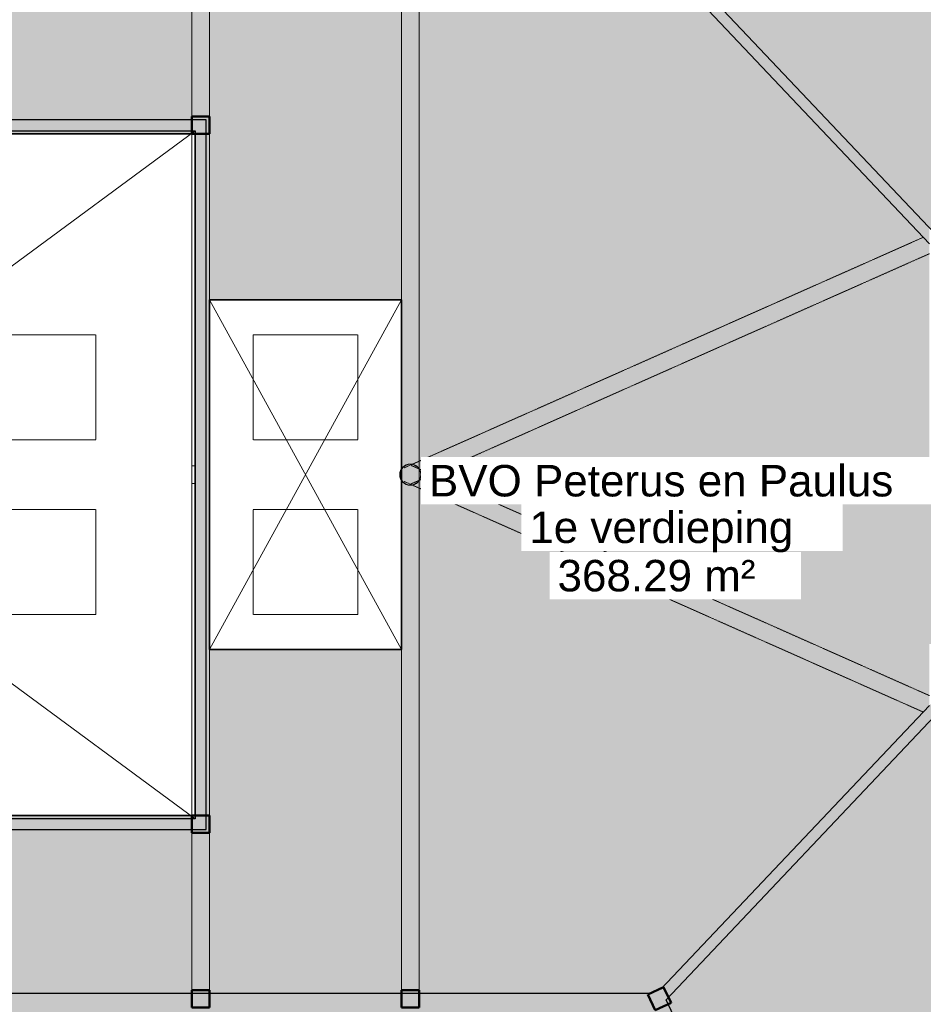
# Model space of a CAD drawing. Header units: millimetres. Extents: x 1000 to 192722, y -9201 to 41503.
# Tile 90 of 93: x 165153 to 175489, y 18037 to 29308. Entities that reach past the tile are written whole.
import ezdxf

# ---------------------------------------------------------------- set-up
doc = ezdxf.new("R2010")
doc.units = ezdxf.units.MM
doc.linetypes.add('THO_hhidden', pattern=[2.5, 1.5, -1])
for name, color, linetype, lineweight, true_color in [('A-AREA-BNDY', 1, 'Continuous', 50, 0xff0000), ('A-DETL', 7, 'Continuous', 13, 0x00a600), ('A-DETL-MBND', 9, 'Continuous', 13, 0x808080)]:
    doc.layers.add(name, color=color, linetype=linetype, lineweight=lineweight, true_color=true_color)
for name, color, linetype, lineweight in [('A-AREA-IDEN', 7, 'Continuous', 13), ('A-AREA-PATT', 7, 'Continuous', 13), ('A-FLOR', 7, 'Continuous', 18), ('A-GENM', 7, 'Continuous', 13), ('A-WALL-PATT', 7, 'Continuous', 18), ('I-WALL', 7, 'Continuous', 18), ('S-COLS', 7, 'Continuous', 13), ('S-COLS-SYMB', 7, 'Continuous', 50)]:
    doc.layers.add(name, color=color, linetype=linetype, lineweight=lineweight)
doc.styles.add('Arial', font='arial.ttf', dxfattribs={"height": 360})

# ---------------------------------------------------------------- blocks, each defined once
blk = doc.blocks.new('NLRS_33_GM_WPB_vloeropening schacht rechthoek_gen_tho - 4000x2200-V134-01 1e verdieping BVO')
at = {"layer": 'A-DETL-MBND'}
for p, q in [((0, 4000), (0, 0)), ((2200, 4000), (0, 4000)), ((0, 0), (2200, 4000)), ((2200, 0), (0, 4000)), ((0, 4000), (2200, 4000)), ((0, 0), (0, 4000)), ((0, 0), (2200, 4000)), ((0, 4000), (2200, 0)), ((2200, 2070), (2200, 4000)), ((2200, 4000), (2200, 2070)), ((2200, 1937), (2200, 2063)), ((2200, 2063), (2200, 1937)), ((2200, 0), (2200, 1930)), ((2200, 1930), (2200, 0)), ((0, 0), (2200, 0)), ((2200, 0), (0, 0))]:
    blk.add_line(p, q, dxfattribs=at)
blk = doc.blocks.new('NLRS_33_GM_WPB_vloeropening schacht rechthoek_gen_tho - 10675x7875-1978037-01 1e verdieping BVO')
at = {"layer": 'A-DETL-MBND'}
for p, q in [((0, 0), (10675, 7875)), ((10675, 0), (0, 7875)), ((0, 0), (10675, 7875)), ((0, 7875), (10675, 0))]:
    blk.add_line(p, q, dxfattribs=at)
blk = doc.blocks.new('NLRS_28_SCO_UN_koker_gen_bcb - K200_200_12_5-V194-01 1e verdieping BVO')
at = {"layer": 'A-DETL-MBND'}
for p, q in [((-100, -62.5), (-100, -100)), ((-100, -100), (-62.5, -100))]:
    blk.add_line(p, q, dxfattribs=at)
blk = doc.blocks.new('NLRS_28_SCO_UN_koker_gen_bcb - K200_200_12_5-V199-01 1e verdieping BVO')
at = {"layer": 'A-DETL-MBND'}
for q in [(-62, 100), (-100, 63)]:
    blk.add_line((-100, 100), q, dxfattribs=at)
blk = doc.blocks.new('NLRS_28_SCO_UN_koker_gen_bcb - K200_200_12_5-2311149-01 1e verdieping BVO')
at = {"layer": 'S-COLS-SYMB'}
for p, q in [((-100, 100), (100, 100)), ((-100, -100), (-100, 100)), ((100, -100), (100, 100)), ((-100, -100), (100, -100))]:
    blk.add_line(p, q, dxfattribs=at)
blk = doc.blocks.new('NLRS_33_GM_WPB_vloeropening schacht rechthoek_gen_tho - 1200x1200 _daklicht_-2230419-01 1e verdieping BVO')
at = {"layer": 'A-GENM', "linetype": 'THO_hhidden'}
for p, q in [((0, 1200), (1200, 1200)), ((0, 0), (0, 1200)), ((1200, 1200), (1200, 0)), ((1200, 0), (0, 0))]:
    blk.add_line(p, q, dxfattribs=at)
blk = doc.blocks.new('NLRS_28_SCO_UN_buis_gen_bcb - B244_5_12_5-2291884-01 1e verdieping BVO')
at = {"layer": 'A-DETL-MBND'}
for radius, start, end in [(122, 21.9872, 33.4498), (119, 16.682, 21.9872), (122, 343.318, 16.682), (122, 326.5502, 338.0128), (119, 338.0128, 343.318)]:
    blk.add_arc((0, 0), radius, start, end, dxfattribs=at)
blk = doc.blocks.new('NLRS_28_SCO_UN_buis_gen_bcb - B244_5_12_5-2311151-01 1e verdieping BVO')
at = {"layer": 'S-COLS'}
h = blk.add_hatch(dxfattribs=at)
h.set_pattern_fill('FP_149', color=256, style=0, pattern_type=2)
h.set_pattern_definition([(225, (57699.655, 24100.01), (42.426407, -42.426407), []), (225, (57699.655, 24058.01), (42.426407, -42.426407), [])])
h.paths.add_polyline_path([(100, 70), (100, 63), (113, 37), (119, 0), (113, -37), (100, -64), (100, -70), (116, -38), (122, 0), (116, 38)])
at = {"layer": 'S-COLS', "lineweight": 18}
for p, q in [((0, 122), (0, 119)), ((0, 119), (0, 122)), ((0, -119), (0, -122)), ((0, -122), (0, -119))]:
    blk.add_line(p, q, dxfattribs=at)
for radius, start, end in [(122, 90, 270), (119, 90, 270), (122, 270, 90), (119, 270, 90)]:
    blk.add_arc((0, 0), radius, start, end, dxfattribs=at)
blk = doc.blocks.new('NLRS_28_SCO_UN_koker_gen_bcb - K200_200_12_5-2311152-01 1e verdieping BVO')
at = {"layer": 'S-COLS-SYMB'}
for p, q in [((-100, 100), (100, 100)), ((-100, 100), (-100, -100)), ((100, 100), (100, -100)), ((-100, -100), (100, -100))]:
    blk.add_line(p, q, dxfattribs=at)
blk = doc.blocks.new('NLRS_28_SCO_UN_koker_gen_bcb - K200_200_12_5-V258-01 1e verdieping BVO')
at = {"layer": 'A-DETL-MBND'}
for p, q in [((-100, 100), (-63, 100)), ((-100, 100), (-100, -100)), ((-100, -100), (-63, -100))]:
    blk.add_line(p, q, dxfattribs=at)

msp = doc.modelspace()

# ---------------------------------------------------------------- hatches: boundary and pattern name
at = {"layer": 'A-AREA-PATT', "true_color": 0xe6fae6}
h = msp.add_hatch(color=7, dxfattribs=at)
h.paths.add_polyline_path([(169622, 11070), (169800, 11072), (169713, 11071)])
h.paths.add_polyline_path([(170059, 11078), (170153, 11081), (170090, 11079)])
h.paths.add_polyline_path([(170462, 11098), (170528, 11101), (170507, 11101)])
h.paths.add_polyline_path([(170865, 11130), (170934, 11136), (170920, 11136)])
h.paths.add_polyline_path([(171267, 11175), (171339, 11183), (171328, 11183)])
h.paths.add_polyline_path([(171667, 11232), (171742, 11243), (171732, 11243)])
h.paths.add_polyline_path([(172065, 11302), (172181, 11324), (172135, 11316)])
h.paths.add_polyline_path([(172460, 11384), (172542, 11401), (172534, 11401)])
h.paths.add_polyline_path([(172853, 11478), (172975, 11509), (172898, 11490)])
h.paths.add_polyline_path([(166131, 11500), (169714, 11501), (170023, 11507), (170424, 11526), (170761, 11552), (171149, 11594), (171456, 11634), (171820, 11693), (172203, 11767), (172542, 11843), (172898, 11933), (173252, 12034), (173603, 12145), (173952, 12268), (174353, 12423), (174675, 12558), (174970, 12691), (172431, 18037), (165184, 18037), (165184, 14844), (165334, 14844), (165334, 15769), (165384, 15769), (165384, 13769), (165334, 13769), (165334, 14694), (165184, 14694), (165184, 11500)])
h.paths.add_polyline_path([(173243, 11584), (173330, 11608), (173322, 11608), (173252, 11587)])
h.paths.add_polyline_path([(173629, 11703), (173719, 11730), (173713, 11730)])
h.paths.add_polyline_path([(174012, 11833), (174114, 11869), (174098, 11865)])
h.paths.add_polyline_path([(174390, 11975), (174546, 12037), (174479, 12011)])
h.paths.add_polyline_path([(174764, 12128), (174880, 12178), (174855, 12169)])
h.paths.add_polyline_path([(175132, 12294), (175230, 12338), (175226, 12338)])
h.paths.add_polyline_path([(175496, 12470), (175595, 12519), (175591, 12519)])
h.paths.add_polyline_path([(175853, 12658), (175954, 12712), (175950, 12712)])
h.paths.add_polyline_path([(175083, 12745), (175445, 12927), (175818, 13130), (176137, 13316), (176481, 13532), (176787, 13736), (177117, 13972), (177393, 14182), (177696, 14427), (177991, 14681), (178331, 14996), (178577, 15237), (178868, 15542), (179123, 15826), (179341, 16081), (179584, 16385), (179824, 16706), (180041, 17016), (180257, 17343), (180482, 17712), (180653, 18011), (180835, 18354), (181027, 18747), (181169, 19058), (181319, 19417), (181458, 19781), (181590, 20161), (181706, 20534), (181814, 20922), (181909, 21312), (181991, 21706), (182052, 22037), (178762, 22037), (178762, 21887), (179687, 21887), (179687, 21837), (177687, 21837), (177687, 21887), (178612, 21887), (178612, 22037), (175684, 22037), (175684, 21409), (172546, 18088), (172936, 17266), (173478, 17523), (175022, 14271), (174480, 14014), (175083, 12745)])
h.paths.add_polyline_path([(176205, 12856), (176307, 12915), (176303, 12915), (176231, 12872)])
h.paths.add_polyline_path([(176550, 13066), (176654, 13130), (176650, 13130)])
h.paths.add_polyline_path([(176889, 13286), (176993, 13355), (176990, 13355)])
h.paths.add_polyline_path([(177220, 13516), (177378, 13631), (177322, 13591)])
h.paths.add_polyline_path([(173825, 13703), (172281, 16955), (172823, 17212), (174367, 13960), (173948, 13761)])
h.paths.add_polyline_path([(177544, 13757), (177696, 13874), (177647, 13837)])
h.paths.add_polyline_path([(177861, 14007), (177991, 14113), (177964, 14093), (177935, 14069)])
h.paths.add_polyline_path([(178170, 14267), (178278, 14360), (178273, 14359), (178206, 14299)])
h.paths.add_polyline_path([(178470, 14537), (178608, 14665), (178574, 14634), (178471, 14537)])
h.paths.add_polyline_path([(178762, 14815), (178868, 14919), (178866, 14919), (178827, 14880)])
h.paths.add_polyline_path([(179045, 15103), (179161, 15223), (179148, 15213), (179088, 15149)])
h.paths.add_polyline_path([(179319, 15399), (179437, 15530), (179422, 15515), (179341, 15423)])
h.paths.add_polyline_path([(179583, 15703), (179688, 15826), (179685, 15826), (179641, 15772)])
h.paths.add_polyline_path([(179838, 16015), (179941, 16144), (179939, 16144), (179849, 16028)])
h.paths.add_polyline_path([(172883, 16036), (172905, 16040), (172913, 16043), (173144, 16154), (173155, 16165), (173163, 16179), (173169, 16194), (173170, 16208), (173166, 16230), (173163, 16239), (173055, 16465), (173046, 16475), (173037, 16483), (173021, 16492), (173003, 16495), (172985, 16494), (172967, 16489), (172750, 16386), (172731, 16371), (172723, 16362), (172715, 16346), (172711, 16328), (172712, 16310), (172717, 16293), (172828, 16063), (172839, 16051), (172854, 16043), (172869, 16038), (172881, 16036)])
h.paths.add_polyline_path([(180084, 16335), (180185, 16471), (180172, 16456)])
h.paths.add_polyline_path([(173538, 16347), (173560, 16351), (173568, 16354), (173798, 16465), (173813, 16481), (173818, 16490), (173823, 16505), (173825, 16519), (173821, 16541), (173818, 16550), (173708, 16778), (173704, 16784), (173692, 16794), (173669, 16804), (173656, 16806), (173640, 16805), (173615, 16797), (173396, 16691), (173386, 16683), (173378, 16673), (173369, 16657), (173366, 16639), (173367, 16621), (173372, 16604), (173483, 16374), (173499, 16359), (173509, 16354), (173524, 16349)])
h.paths.add_polyline_path([(157300, 18100), (158334, 18100), (158334, 18162), (158872, 18162), (158872, 18100), (159562, 18100), (159562, 18162), (160122, 18162), (160122, 18100), (161522, 18100), (161522, 18162), (172372, 18162), (172372, 18166), (172483, 18219), (172488, 18209), (175559, 21458), (175559, 22162), (182072, 22162), (182126, 22548), (182168, 22935), (182199, 23361), (182216, 23711), (182220, 24125), (175684, 24125), (175684, 24126), (175559, 24126), (175559, 26742), (172488, 29991), (172484, 29983), (172371, 30037), (163684, 30037), (163684, 29234), (163622, 29234), (163622, 28200), (163684, 28200), (163684, 28162), (167284, 28162), (167284, 20037), (156484, 20037), (156484, 20000), (156422, 20000), (156422, 18966), (156484, 18966), (156484, 18162), (157300, 18162), (157300, 18157)])
h.paths.add_polyline_path([(159432, 18184), (159406, 18187), (159382, 18197), (159362, 18214), (159432, 18284), (159502, 18213), (159478, 18196), (159458, 18187)])
h.paths.add_polyline_path([(158980, 18234), (158893, 18284), (158980, 18334), (158980, 18284)])
h.paths.add_polyline_path([(159432, 18284), (159361, 18355), (159382, 18371), (159406, 18381), (159432, 18384), (159458, 18381), (159482, 18371), (159502, 18355), (159458, 18310)])
h.paths.add_polyline_path([(156438, 19128), (156438, 19838), (156448, 19838), (156448, 19128)])
h.paths.add_polyline_path([(156484, 20162), (167159, 20162), (167159, 20200), (156484, 20200), (156484, 20185)])
h.paths.add_polyline_path([(167322, 22100), (167322, 26100), (169522, 26100), (169522, 22100), (167461, 22100)])
h.paths.add_polyline_path([(175648, 22324), (175638, 22324), (175638, 23034), (175648, 23034)])
h.paths.add_polyline_path([(182555, 22516), (182599, 22935), (182628, 23322), (182646, 23711), (182651, 24167), (182643, 24564), (182623, 24960), (182591, 25356), (182546, 25750), (182487, 26162), (182420, 26546), (182335, 26951), (182240, 27349), (182150, 27680), (182038, 28051), (181911, 28432), (181772, 28808), (181621, 29180), (181459, 29547), (181286, 29909), (181101, 30265), (180906, 30616), (180700, 30960), (180455, 31339), (180257, 31629), (180020, 31953), (179773, 32269), (179517, 32578), (179218, 32914), (178976, 33171), (178692, 33455), (178400, 33730), (178099, 33995), (177790, 34252), (177436, 34526), (177091, 34776), (176765, 34997), (176431, 35209), (176110, 35399), (175726, 35611), (175430, 35764), (175026, 35956), (174701, 36100), (174329, 36250), (173952, 36390), (173503, 36538), (173125, 36650), (172745, 36750), (172361, 36838), (171975, 36915), (171569, 36983), (171196, 37035), (170788, 37078), (170410, 37106), (170016, 37124), (169614, 37130), (169622, 37130), (170023, 37124), (170424, 37105), (170861, 37070), (171223, 37031), (171620, 36976), (172016, 36908), (172409, 36828), (172800, 36736), (173188, 36633), (173572, 36517), (173975, 36381), (174329, 36250), (174701, 36099), (175083, 35930), (175445, 35756), (175786, 35579), (176199, 35347), (176502, 35165), (176864, 34931), (177153, 34733), (177474, 34498), (177791, 34251), (178106, 33989), (178400, 33729), (178745, 33402), (178985, 33161), (179263, 32865), (179517, 32577), (179773, 32268), (180020, 31952), (180268, 31612), (180484, 31297), (180700, 30959), (180906, 30614), (181102, 30264), (181286, 29907), (181459, 29545), (181621, 29178), (181772, 28806), (181911, 28430), (182039, 28049), (182155, 27665), (182258, 27277), (182359, 26844), (182430, 26492), (182506, 26037), (182558, 25652), (182599, 25265), (182628, 24878), (182646, 24479), (182651, 24033), (182643, 23636), (182622, 23240), (182590, 22844), (182558, 22548)])
h.paths.add_polyline_path([(175648, 23254), (175638, 23254), (175638, 23964), (175648, 23964), (175648, 23488)])
h.paths.add_polyline_path([(179437, 26162), (182052, 26162), (181982, 26546), (181901, 26926), (181807, 27304), (181702, 27680), (181586, 28051), (181454, 28431), (181309, 28807), (181152, 29179), (180983, 29546), (180802, 29908), (180637, 30216), (180459, 30527), (180255, 30859), (180020, 31215), (179803, 31522), (179584, 31815), (179341, 32119), (179038, 32470), (178782, 32750), (178517, 33022), (178244, 33287), (177962, 33544), (177673, 33792), (177340, 34058), (177056, 34273), (176710, 34516), (176439, 34696), (176110, 34901), (175774, 35096), (175376, 35308), (175083, 35455), (174310, 33828), (174852, 33571), (173308, 30319), (172766, 30576), (172545, 30112), (175684, 26792), (175686, 26162), (178612, 26162), (178612, 26312), (177687, 26312), (177687, 26362), (179687, 26362), (179687, 26312), (178762, 26312), (178762, 26162)])
h.paths.add_polyline_path([(166796, 28000), (167159, 28000), (167159, 28037), (163622, 28037), (163622, 28000), (166131, 28000)])
h.paths.add_polyline_path([(163638, 28362), (163638, 29072), (163648, 29072), (163648, 28362)])
h.paths.add_polyline_path([(170424, 30162), (172431, 30162), (174970, 35509), (174610, 35671), (174245, 35821), (173876, 35960), (173503, 36087), (173056, 36222), (172721, 36313), (172361, 36399), (171975, 36478), (171586, 36546), (171196, 36601), (170788, 36646), (170351, 36678), (170013, 36694), (169506, 36700), (165184, 36700), (165184, 33506), (165334, 33506), (165334, 34431), (165384, 34431), (165384, 32431), (165334, 32431), (165334, 33356), (165184, 33356), (165184, 30162), (169522, 30162)])
h.paths.add_polyline_path([(172653, 30630), (172111, 30887), (173655, 34139), (174197, 33882), (172766, 30868)])
h.paths.add_polyline_path([(173488, 31036), (173511, 31042), (173522, 31048), (173538, 31064), (173545, 31075), (173653, 31307), (173655, 31323), (173653, 31338), (173643, 31361), (173640, 31366), (173628, 31377), (173607, 31390), (173384, 31493), (173368, 31495), (173352, 31493), (173329, 31483), (173323, 31478), (173313, 31469), (173301, 31447), (173199, 31230), (173196, 31219), (173197, 31198), (173203, 31177), (173208, 31169), (173226, 31151), (173243, 31141), (173461, 31039), (173470, 31037), (173486, 31036)])
h.paths.add_polyline_path([(172833, 31347), (172859, 31354), (172872, 31364), (172885, 31377), (172897, 31400), (172999, 31618), (173000, 31634), (172998, 31649), (172993, 31664), (172979, 31683), (172966, 31693), (172942, 31705), (172729, 31804), (172713, 31806), (172697, 31804), (172683, 31799), (172664, 31785), (172656, 31775), (172646, 31758), (172544, 31541), (172541, 31528), (172542, 31509), (172547, 31491), (172558, 31474), (172565, 31466), (172589, 31452), (172806, 31350), (172816, 31347)])
at = {"layer": 'A-WALL-PATT', "true_color": 0xd9eeee}
for points in [[(175559, 26742), (175559, 26924), (172545, 30112), (172488, 29991), (175445, 26863)], [(165922, 28037), (165922, 28162), (164922, 28162), (164922, 28037)], [(172546, 18088), (175684, 21409), (175684, 21591), (172488, 18209)], [(165922, 20037), (165922, 20162), (164922, 20162), (164922, 20037)], [(172431, 18037), (172372, 18162), (167222, 18162), (167222, 18037), (172119, 18037)]]:
    msp.add_hatch(color=254, dxfattribs=at).paths.add_polyline_path(points)
at = {"layer": 'A-WALL-PATT', "true_color": 0xc0c0c0}
for points in [[(166796, 28037), (167159, 28037), (167159, 28162), (165922, 28162), (165922, 28037), (166131, 28037)], [(167159, 20037), (167284, 20037), (167284, 28162), (167159, 28162), (167159, 20162)], [(167159, 20037), (167159, 20162), (165922, 20162), (165922, 20037), (167129, 20037)], [(167222, 18037), (167222, 18162), (163522, 18162), (163522, 18037), (166131, 18037)], [(174970, 12691), (175083, 12745), (172483, 18219), (172371, 18165), (174957, 12718)], [(165059, 11500), (165184, 11500), (165184, 18037), (165059, 18037), (165059, 11767)]]:
    msp.add_hatch(color=9, dxfattribs=at).paths.add_polyline_path(points)

# ---------------------------------------------------------------- linework, layer by layer
at = {"layer": 'A-AREA-BNDY', "lineweight": 35}
for p, q in [((167159, 28000), (156484, 28000)), ((167159, 20200), (167159, 28000)), ((167322, 26100), (169522, 26100)), ((167322, 26100), (167322, 22100)), ((169522, 26100), (169522, 22100)), ((169522, 22100), (167322, 22100)), ((156484, 20200), (167159, 20200))]:
    msp.add_line(p, q, dxfattribs=at)
for start, end in [(360, 90), (270.4067, 360)]:
    msp.add_arc((169622, 24100), 13030, start, end, dxfattribs=at)
at = {"layer": 'A-DETL', "color": 7, "linetype": 'THO_hhidden', "lineweight": 18}
for p, q in [((167122, 30037), (167122, 28162)), ((167322, 30037), (167322, 18162)), ((169522, 30037), (169522, 24170)), ((169722, 30037), (169722, 24170)), ((167122, 28037), (167122, 20162)), ((175489, 26817), (169643, 24219)), ((175559, 26629), (169725, 24036)), ((169522, 24163), (169522, 24037)), ((169637, 24217), (169548, 24177)), ((169720, 24166), (169629, 24206)), ((169722, 24163), (169722, 24037)), ((175559, 21571), (169725, 24164)), ((169522, 24030), (169522, 18162)), ((169638, 23984), (169548, 24023)), ((169720, 24034), (169629, 23994)), ((169722, 24030), (169722, 18162)), ((175488, 21383), (169643, 23981)), ((167122, 20037), (167122, 18162))]:
    msp.add_line(p, q, dxfattribs=at)
at = {"layer": 'A-DETL', "color": 7, "linetype": 'THO_hhidden'}
msp.add_arc((169622, 24100), 13530, 270, 90, dxfattribs=at)
at = {"layer": 'A-FLOR'}
for p, q in [((167322, 22100), (167322, 26100)), ((167322, 26100), (169522, 26100)), ((169522, 26100), (169522, 24170)), ((169522, 24163), (169522, 24037)), ((169522, 24030), (169522, 22100)), ((169522, 22100), (167322, 22100))]:
    msp.add_line(p, q, dxfattribs=at)
at = {"layer": 'I-WALL', "lineweight": 25}
for p, q in [((175684, 26792), (172545, 30112)), ((172488, 29991), (175559, 26742)), ((167284, 28162), (163684, 28162)), ((167284, 20037), (167284, 28162)), ((156484, 28037), (167159, 28037)), ((167159, 28037), (167159, 20162)), ((175559, 21458), (172488, 18209)), ((172546, 18088), (175684, 21409)), ((167159, 20162), (153957, 20162)), ((153832, 20037), (167284, 20037)), ((172372, 18162), (161522, 18162)), ((172483, 18219), (172371, 18165)), ((172371, 18165), (172372, 18162)), ((172488, 18209), (172483, 18219)), ((175083, 12745), (172546, 18088))]:
    msp.add_line(p, q, dxfattribs=at)
at = {"layer": 'I-WALL'}
for radius in [15600, 15450]:
    msp.add_arc((169614, 24100), radius, 270, 90, dxfattribs=at)
at = {"layer": 'I-WALL', "lineweight": 25}
for start, end in [(360, 90), (270, 360)]:
    msp.add_arc((169622, 24100), 13030, start, end, dxfattribs=at)

# ---------------------------------------------------------------- block references
at = {"layer": 'A-DETL-MBND'}
for name, p in [('NLRS_33_GM_WPB_vloeropening schacht rechthoek_gen_tho - 10675x7875-1978037-01 1e verdieping BVO', (156484, 20162)), ('NLRS_28_SCO_UN_koker_gen_bcb - K200_200_12_5-V194-01 1e verdieping BVO', (167222, 28100)), ('NLRS_33_GM_WPB_vloeropening schacht rechthoek_gen_tho - 4000x2200-V134-01 1e verdieping BVO', (167322, 22100)), ('NLRS_28_SCO_UN_koker_gen_bcb - K200_200_12_5-V258-01 1e verdieping BVO', (167222, 24100)), ('NLRS_28_SCO_UN_koker_gen_bcb - K200_200_12_5-V199-01 1e verdieping BVO', (167222, 20100))]:
    msp.add_blockref(name, p, dxfattribs=at)
at = {"layer": 'A-DETL-MBND', "rotation": 180}
msp.add_blockref('NLRS_28_SCO_UN_buis_gen_bcb - B244_5_12_5-2291884-01 1e verdieping BVO', (169622, 24100), dxfattribs=at)
at = {"layer": 'A-GENM', "linetype": 'THO_hhidden'}
for p in [(164822, 24500), (167822, 24500), (164822, 22500), (167822, 22500)]:
    msp.add_blockref('NLRS_33_GM_WPB_vloeropening schacht rechthoek_gen_tho - 1200x1200 _daklicht_-2230419-01 1e verdieping BVO', p, dxfattribs=at)
at = {"layer": 'S-COLS', "rotation": 180}
msp.add_blockref('NLRS_28_SCO_UN_buis_gen_bcb - B244_5_12_5-2311151-01 1e verdieping BVO', (169622, 24100), dxfattribs=at)
at = {"layer": 'S-COLS-SYMB'}
for p in [(167222, 28100), (167222, 20100), (167222, 18100), (169622, 18100)]:
    msp.add_blockref('NLRS_28_SCO_UN_koker_gen_bcb - K200_200_12_5-2311149-01 1e verdieping BVO', p, dxfattribs=at)
at = {"layer": 'S-COLS-SYMB', "rotation": 25.39890115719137}
msp.add_blockref('NLRS_28_SCO_UN_koker_gen_bcb - K200_200_12_5-2311152-01 1e verdieping BVO', (172470, 18102), dxfattribs=at)

# ---------------------------------------------------------------- next in the draw order: texts
at = {"layer": 'A-AREA-IDEN', "char_height": 360, "attachment_point": 1, "style": 'Arial', "bg_fill": 3, "box_fill_scale": 1.25, "bg_fill_color": 256, "bg_fill_true_color": 13158600, "bg_fill_transparency": 0}
for s, insert, width in [('BVO Peterus en Paulus', (169834, 24211), 6221.09), ('368.29 m²', (171305, 23124), 2693.67)]:
    msp.add_mtext(s, dxfattribs=dict(at, insert=insert, width=width))

# ---------------------------------------------------------------- next in the draw order: texts
at = {"layer": 'A-AREA-IDEN', "insert": (170982, 23678), "char_height": 360, "width": 3495.36, "attachment_point": 1, "style": 'Arial', "bg_fill": 3, "box_fill_scale": 1.25, "bg_fill_color": 256, "bg_fill_true_color": 13158600, "bg_fill_transparency": 0}
msp.add_mtext('1e verdieping', dxfattribs=at)

doc.saveas('drawing.dxf')
